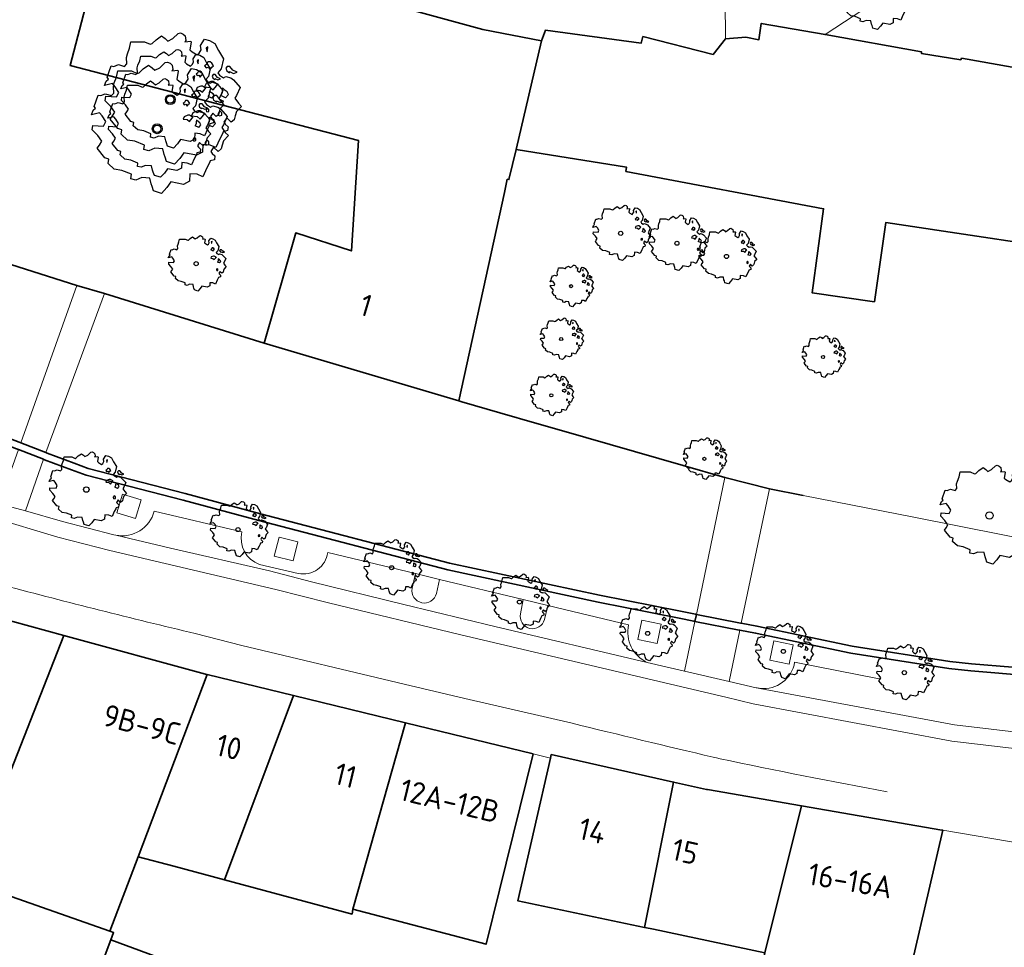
# Model space of a CAD drawing. Header units: metres. Extents: x 152391 to 157968, y 462336 to 467280.
# Tile 49 of 256: x 155089 to 155150, y 462835 to 462891. Entities that reach past the tile are written whole.
import ezdxf
from ezdxf.enums import TextEntityAlignment as Align

# ---------------------------------------------------------------- set-up
doc = ezdxf.new("R2010")
doc.units = ezdxf.units.M
doc.header["$LTSCALE"] = 0.75
doc.layers.get('0').update_dxf_attribs({"lineweight": 25})
for name, color, linetype, lineweight in [('B-GV-GR-BOOM-S', 252, 'Continuous', 25), ('B-WE-GK-KADEMUUR-G', 5, 'Continuous', 35), ('B-WE-GK-KADEMUUR-GV', 5, 'Continuous', 35), ('B-WE-GR-GROENVOORZIENING-GV', 251, 'Continuous', 18), ('B-WE-KW-KUNSTWERK_DEK-GV', 5, 'Continuous', 18), ('B-WE-OG-BEBOUWING-GV', 6, 'Continuous', 35), ('B-WE-OG-BEBOUWING-T18', 1, 'Continuous', 18), ('B-WE-OG-WATER_SLOOT-GV', 251, 'Continuous', 18), ('B-WE-VH-VERHARDING_ASFALT-GV', 251, 'Continuous', 18), ('B-WE-VH-VERHARDING_BETONSTRAATSTEEN-GV', 251, 'Continuous', 18), ('B-WE-VH-VERHARDING_SIERBESTRATING-GV', 251, 'Continuous', 18), ('B-WE-VH-VERHARDING_STRAATBAKSTEEN-GV', 251, 'Continuous', 18)]:
    doc.layers.add(name, color=color, linetype=linetype, lineweight=lineweight)
doc.styles.add('NLCS-ISO-M750-T18', font='NLCS-ISO.ttf', dxfattribs={"height": 1.35})

# ---------------------------------------------------------------- blocks, each defined once
blk = doc.blocks.new('SGR-BOOM_21_30')
at = {"linetype": 'Continuous'}
for p, q in [((-1.109, 1.187), (-1.051, 1.335)), ((-1.051, 1.335), (-1.016, 1.499)), ((-1.016, 1.499), (-0.668, 1.499)), ((-0.668, 1.499), (-0.516, 1.433)), ((-0.516, 1.433), (-0.47, 1.45)), ((-0.47, 1.45), (-0.365, 1.548)), ((-0.365, 1.548), (-0.226, 1.647)), ((-0.226, 1.647), (-0.133, 1.581)), ((-0.133, 1.581), (-0.063, 1.515)), ((-0.063, 1.515), (0.065, 1.581)), ((0.065, 1.581), (0.205, 1.712)), ((0.205, 1.712), (0.263, 1.729)), ((0.263, 1.729), (0.333, 1.696)), ((0.333, 1.696), (0.391, 1.647)), ((0.402, 1.532), (0.379, 1.499)), ((0.379, 1.499), (0.53, 1.515)), ((0.391, 1.647), (0.402, 1.532)), ((0.542, 1.483), (0.507, 1.285)), ((0.507, 1.285), (0.565, 1.236)), ((0.53, 1.515), (0.542, 1.483)), ((0.565, 1.236), (0.693, 1.154)), ((0.751, 1.203), (0.798, 1.285)), ((0.786, 1.4), (0.891, 1.565)), ((0.798, 1.285), (0.786, 1.4)), ((0.891, 1.565), (1.019, 1.532)), ((0.972, 1.368), (0.926, 1.335)), ((0.926, 1.335), (0.949, 1.253)), ((0.949, 1.253), (0.961, 1.236)), ((0.961, 1.269), (0.972, 1.368)), ((1.019, 1.532), (1.158, 1.45)), ((1.158, 1.45), (1.251, 1.269)), ((1.251, 1.269), (1.379, 1.055)), ((-1.633, 0.579), (-1.528, 0.875)), ((-1.528, 0.875), (-1.458, 0.858)), ((-1.458, 0.858), (-1.342, 0.908)), ((-1.342, 0.908), (-1.179, 0.858)), ((-1.179, 0.858), (-1.121, 0.924)), ((-1.133, 1.088), (-1.109, 1.187)), ((-1.121, 0.924), (-1.133, 1.088)), ((0.693, 1.154), (0.751, 1.203)), ((0.937, 0.908), (0.891, 0.875)), ((0.891, 0.875), (0.926, 0.825)), ((0.926, 0.825), (0.984, 0.842)), ((0.972, 0.973), (0.937, 0.908)), ((1.03, 0.973), (0.972, 0.973)), ((0.984, 0.842), (1.03, 0.776)), ((1.077, 0.94), (1.03, 0.973)), ((1.03, 0.776), (1.077, 0.842)), ((1.124, 0.875), (1.077, 0.94)), ((1.077, 0.842), (1.124, 0.875)), ((1.321, 0.793), (1.228, 0.694)), ((1.228, 0.694), (1.275, 0.628)), ((1.275, 0.628), (1.379, 0.563)), ((1.379, 1.055), (1.321, 0.793)), ((1.472, 0.858), (1.438, 0.809)), ((1.438, 0.809), (1.461, 0.743)), ((1.461, 0.743), (1.531, 0.694)), ((1.542, 0.858), (1.472, 0.858)), ((1.531, 0.727), (1.635, 0.678)), ((1.531, 0.694), (1.542, 0.727)), ((1.624, 0.76), (1.542, 0.858)), ((1.728, 0.71), (1.624, 0.76)), ((1.635, 0.678), (1.728, 0.71)), ((-1.703, 0.365), (-1.656, 0.48)), ((-1.493, 0.415), (-1.703, 0.365)), ((-1.679, -0.029), (-1.668, 0.086)), ((-1.668, 0.086), (-1.389, 0.07)), ((-1.656, 0.48), (-1.598, 0.53)), ((-1.598, 0.53), (-1.633, 0.579)), ((-1.423, 0.333), (-1.493, 0.415)), ((-1.33, 0.185), (-1.423, 0.333)), ((-1.389, 0.07), (-1.33, 0.185)), ((0.926, 0.415), (0.891, 0.333)), ((0.891, 0.333), (1.03, 0.316)), ((1.054, 0.464), (0.926, 0.415)), ((1.03, 0.316), (1.112, 0.251)), ((1.112, 0.464), (1.054, 0.464)), ((1.217, 0.398), (1.112, 0.464)), ((1.112, 0.251), (1.205, 0.365)), ((1.205, 0.365), (1.24, 0.415)), ((1.344, 0.185), (1.31, 0.103)), ((1.434, 0.049), (1.31, 0.103)), ((1.356, 0.3), (1.344, 0.234)), ((1.344, 0.234), (1.344, 0.185)), ((1.426, 0.234), (1.356, 0.3)), ((1.379, 0.563), (1.438, 0.595)), ((1.472, 0.201), (1.426, 0.234)), ((1.434, 0.049), (1.507, 0.136)), ((1.438, 0.595), (1.565, 0.563)), ((1.507, 0.136), (1.472, 0.201)), ((1.565, 0.563), (1.635, 0.513)), ((1.635, 0.513), (1.81, 0.316)), ((1.717, 0.103), (1.67, 0.037)), ((1.67, 0.037), (1.763, -0.094)), ((1.81, 0.316), (1.717, 0.103)), ((-1.54, -0.177), (-1.679, -0.029)), ((-1.551, -0.505), (-1.493, -0.423)), ((-1.354, -0.752), (-1.551, -0.505)), ((-1.435, -0.324), (-1.54, -0.177)), ((-1.493, -0.423), (-1.435, -0.324)), ((1.286, -0.292), (1.24, -0.357)), ((1.24, -0.357), (1.251, -0.423)), ((1.263, -0.423), (1.333, -0.407)), ((1.333, -0.341), (1.286, -0.292)), ((1.333, -0.407), (1.333, -0.341)), ((1.461, -0.472), (1.391, -0.587)), ((1.391, -0.587), (1.426, -0.637)), ((1.577, -0.587), (1.461, -0.472)), ((1.658, -0.522), (1.577, -0.587)), ((1.682, -0.423), (1.658, -0.522)), ((1.717, -0.308), (1.682, -0.423)), ((1.845, -0.177), (1.717, -0.308)), ((1.763, -0.094), (1.845, -0.177)), ((-1.249, -0.784), (-1.354, -0.752)), ((-1.272, -0.899), (-1.249, -0.784)), ((-1.109, -1.047), (-1.272, -0.899)), ((-0.912, -1.08), (-1.109, -1.047)), ((-0.668, -1.179), (-0.912, -1.08)), ((-0.679, -1.294), (-0.668, -1.179)), ((0.844, -1.162), (0.833, -1.359)), ((1.03, -1.179), (0.844, -1.162)), ((1.182, -1.244), (1.03, -1.179)), ((1.286, -1.014), (1.182, -1.244)), ((1.356, -0.883), (1.286, -1.014)), ((1.368, -0.834), (1.356, -0.883)), ((1.484, -0.801), (1.368, -0.834)), ((1.426, -0.637), (1.496, -0.702)), ((1.496, -0.702), (1.484, -0.801)), ((-0.551, -1.326), (-0.679, -1.294)), ((-0.4, -1.261), (-0.551, -1.326)), ((-0.191, -1.277), (-0.4, -1.261)), ((-0.156, -1.425), (-0.191, -1.277)), ((-0.133, -1.491), (-0.156, -1.425)), ((-0.098, -1.606), (-0.133, -1.491)), ((0.112, -1.671), (-0.098, -1.606)), ((0.251, -1.524), (0.112, -1.671)), ((0.356, -1.376), (0.251, -1.524)), ((0.682, -1.441), (0.356, -1.376)), ((0.833, -1.359), (0.682, -1.441))]:
    blk.add_line(p, q, dxfattribs=at)
blk.add_circle((0, 0), 0.126, dxfattribs=at)
blk = doc.blocks.new('SGR-BOOM_31_50')
at = {"linetype": 'Continuous'}
for p, q in [((-1.402, 1.78), (-1.355, 1.999)), ((-1.355, 1.999), (-0.89, 1.999)), ((-0.89, 1.999), (-0.688, 1.911)), ((-0.688, 1.911), (-0.626, 1.933)), ((-0.626, 1.933), (-0.487, 2.064)), ((-0.487, 2.064), (-0.301, 2.196)), ((-0.301, 2.196), (-0.177, 2.108)), ((-0.177, 2.108), (-0.084, 2.02)), ((-0.084, 2.02), (0.087, 2.108)), ((0.087, 2.108), (0.273, 2.283)), ((0.273, 2.283), (0.351, 2.305)), ((0.351, 2.305), (0.444, 2.261)), ((0.444, 2.261), (0.521, 2.196)), ((0.537, 2.042), (0.506, 1.999)), ((0.506, 1.999), (0.707, 2.02)), ((0.521, 2.196), (0.537, 2.042)), ((0.723, 1.977), (0.676, 1.714)), ((0.707, 2.02), (0.723, 1.977)), ((1.048, 1.867), (1.188, 2.086)), ((1.064, 1.714), (1.048, 1.867)), ((1.188, 2.086), (1.358, 2.042)), ((1.296, 1.823), (1.234, 1.78)), ((1.281, 1.692), (1.296, 1.823)), ((1.358, 2.042), (1.545, 1.933)), ((1.545, 1.933), (1.669, 1.692)), ((-1.944, 1.144), (-1.789, 1.21)), ((-1.789, 1.21), (-1.572, 1.144)), ((-1.572, 1.144), (-1.495, 1.232)), ((-1.51, 1.451), (-1.479, 1.582)), ((-1.495, 1.232), (-1.51, 1.451)), ((-1.479, 1.582), (-1.402, 1.78)), ((0.676, 1.714), (0.754, 1.648)), ((0.754, 1.648), (0.924, 1.539)), ((0.924, 1.539), (1.002, 1.604)), ((1.002, 1.604), (1.064, 1.714)), ((1.25, 1.21), (1.188, 1.166)), ((1.234, 1.78), (1.265, 1.67)), ((1.296, 1.298), (1.25, 1.21)), ((1.265, 1.67), (1.281, 1.648)), ((1.374, 1.298), (1.296, 1.298)), ((1.436, 1.254), (1.374, 1.298)), ((1.498, 1.166), (1.436, 1.254)), ((1.669, 1.692), (1.839, 1.407)), ((1.839, 1.407), (1.762, 1.057)), ((-2.27, 0.487), (-2.208, 0.641)), ((-2.208, 0.641), (-2.131, 0.706)), ((-2.177, 0.772), (-2.038, 1.166)), ((-2.131, 0.706), (-2.177, 0.772)), ((-2.038, 1.166), (-1.944, 1.144)), ((1.188, 1.166), (1.234, 1.101)), ((1.234, 1.101), (1.312, 1.122)), ((1.405, 0.619), (1.234, 0.553)), ((1.312, 1.122), (1.374, 1.035)), ((1.374, 1.035), (1.436, 1.122)), ((1.483, 0.619), (1.405, 0.619)), ((1.436, 1.122), (1.498, 1.166)), ((1.622, 0.531), (1.483, 0.619)), ((1.762, 1.057), (1.638, 0.925)), ((1.638, 0.925), (1.7, 0.838)), ((1.7, 0.838), (1.839, 0.75)), ((1.839, 0.75), (1.917, 0.794)), ((1.963, 1.144), (1.917, 1.079)), ((1.917, 1.079), (1.948, 0.991)), ((1.917, 0.794), (2.087, 0.75)), ((1.948, 0.991), (2.041, 0.925)), ((2.056, 1.144), (1.963, 1.144)), ((2.041, 0.969), (2.18, 0.903)), ((2.041, 0.925), (2.056, 0.969)), ((2.165, 1.013), (2.056, 1.144)), ((2.087, 0.75), (2.18, 0.684)), ((2.304, 0.947), (2.165, 1.013)), ((2.18, 0.903), (2.304, 0.947)), ((2.18, 0.684), (2.413, 0.422)), ((-1.991, 0.553), (-2.27, 0.487)), ((-2.239, -0.038), (-2.224, 0.115)), ((-2.224, 0.115), (-1.851, 0.093)), ((-1.898, 0.444), (-1.991, 0.553)), ((-1.774, 0.246), (-1.898, 0.444)), ((-1.851, 0.093), (-1.774, 0.246)), ((1.234, 0.553), (1.188, 0.444)), ((1.188, 0.444), (1.374, 0.422)), ((1.374, 0.422), (1.483, 0.334)), ((1.483, 0.334), (1.607, 0.487)), ((1.607, 0.487), (1.653, 0.553)), ((1.793, 0.246), (1.746, 0.137)), ((1.911, 0.065), (1.746, 0.137)), ((1.808, 0.4), (1.793, 0.312)), ((1.793, 0.312), (1.793, 0.246)), ((1.901, 0.312), (1.808, 0.4)), ((1.963, 0.268), (1.901, 0.312)), ((1.911, 0.065), (2.01, 0.181)), ((2.01, 0.181), (1.963, 0.268)), ((2.289, 0.137), (2.227, 0.049)), ((2.227, 0.049), (2.351, -0.126)), ((2.413, 0.422), (2.289, 0.137)), ((-2.053, -0.235), (-2.239, -0.038)), ((-2.069, -0.673), (-1.991, -0.564)), ((-1.913, -0.433), (-2.053, -0.235)), ((-1.991, -0.564), (-1.913, -0.433)), ((1.715, -0.389), (1.653, -0.476)), ((1.653, -0.476), (1.669, -0.564)), ((1.684, -0.564), (1.777, -0.542)), ((1.777, -0.454), (1.715, -0.389)), ((1.777, -0.542), (1.777, -0.454)), ((2.242, -0.564), (2.211, -0.695)), ((2.289, -0.411), (2.242, -0.564)), ((2.459, -0.235), (2.289, -0.411)), ((2.351, -0.126), (2.459, -0.235)), ((-1.805, -1.002), (-2.069, -0.673)), ((-1.665, -1.046), (-1.805, -1.002)), ((-1.696, -1.199), (-1.665, -1.046)), ((-1.479, -1.396), (-1.696, -1.199)), ((1.808, -1.177), (1.715, -1.352)), ((1.824, -1.112), (1.808, -1.177)), ((1.979, -1.068), (1.824, -1.112)), ((1.948, -0.63), (1.855, -0.783)), ((1.855, -0.783), (1.901, -0.849)), ((1.901, -0.849), (1.994, -0.936)), ((2.103, -0.783), (1.948, -0.63)), ((1.994, -0.936), (1.979, -1.068)), ((2.211, -0.695), (2.103, -0.783)), ((-1.216, -1.44), (-1.479, -1.396)), ((-0.89, -1.571), (-1.216, -1.44)), ((-0.906, -1.725), (-0.89, -1.571)), ((-0.735, -1.769), (-0.906, -1.725)), ((-0.533, -1.681), (-0.735, -1.769)), ((-0.254, -1.703), (-0.533, -1.681)), ((-0.208, -1.9), (-0.254, -1.703)), ((1.126, -1.55), (1.11, -1.812)), ((1.374, -1.571), (1.126, -1.55)), ((1.576, -1.659), (1.374, -1.571)), ((1.715, -1.352), (1.576, -1.659)), ((-0.177, -1.988), (-0.208, -1.9)), ((-0.13, -2.141), (-0.177, -1.988)), ((0.149, -2.229), (-0.13, -2.141)), ((0.335, -2.031), (0.149, -2.229)), ((0.475, -1.834), (0.335, -2.031)), ((0.909, -1.922), (0.475, -1.834)), ((1.11, -1.812), (0.909, -1.922))]:
    blk.add_line(p, q, dxfattribs=at)
blk.add_circle((0, 0), 0.169, dxfattribs=at)
blk = doc.blocks.new('SGR-BOOM_50_100')
at = {"linetype": 'Continuous'}
for p, q in [((0.116, 2.811), (0.364, 3.044)), ((0.364, 3.044), (0.467, 3.074)), ((0.467, 3.074), (0.591, 3.015)), ((0.591, 3.015), (0.695, 2.928)), ((-1.869, 2.373), (-1.807, 2.665)), ((-1.807, 2.665), (-1.187, 2.665)), ((-1.187, 2.665), (-0.918, 2.548)), ((-0.918, 2.548), (-0.835, 2.577)), ((-0.835, 2.577), (-0.649, 2.752)), ((-0.649, 2.752), (-0.401, 2.928)), ((-0.401, 2.928), (-0.236, 2.811)), ((-0.236, 2.811), (-0.112, 2.694)), ((-0.112, 2.694), (0.116, 2.811)), ((0.715, 2.723), (0.674, 2.665)), ((0.674, 2.665), (0.943, 2.694)), ((0.695, 2.928), (0.715, 2.723)), ((0.964, 2.636), (0.902, 2.285)), ((0.943, 2.694), (0.964, 2.636)), ((1.398, 2.49), (1.584, 2.782)), ((1.418, 2.285), (1.398, 2.49)), ((1.584, 2.782), (1.811, 2.723)), ((1.729, 2.431), (1.646, 2.373)), ((1.708, 2.256), (1.729, 2.431)), ((1.811, 2.723), (2.059, 2.577)), ((2.059, 2.577), (2.225, 2.256)), ((-2.014, 1.935), (-1.972, 2.11)), ((-1.993, 1.643), (-2.014, 1.935)), ((-1.972, 2.11), (-1.869, 2.373)), ((0.902, 2.285), (1.005, 2.198)), ((1.005, 2.198), (1.232, 2.052)), ((1.232, 2.052), (1.336, 2.139)), ((1.336, 2.139), (1.418, 2.285)), ((1.646, 2.373), (1.687, 2.227)), ((1.687, 2.227), (1.708, 2.198)), ((2.225, 2.256), (2.452, 1.876)), ((2.452, 1.876), (2.349, 1.409)), ((-2.903, 1.029), (-2.717, 1.555)), ((-2.717, 1.555), (-2.593, 1.526)), ((-2.593, 1.526), (-2.386, 1.613)), ((-2.386, 1.613), (-2.096, 1.526)), ((-2.096, 1.526), (-1.993, 1.643)), ((1.667, 1.613), (1.584, 1.555)), ((1.584, 1.555), (1.646, 1.467)), ((1.646, 1.467), (1.749, 1.497)), ((1.729, 1.73), (1.667, 1.613)), ((1.832, 1.73), (1.729, 1.73)), ((1.749, 1.497), (1.832, 1.38)), ((1.915, 1.672), (1.832, 1.73)), ((1.832, 1.38), (1.915, 1.497)), ((1.997, 1.555), (1.915, 1.672)), ((1.915, 1.497), (1.997, 1.555)), ((2.349, 1.409), (2.183, 1.234)), ((2.183, 1.234), (2.266, 1.117)), ((2.618, 1.526), (2.556, 1.438)), ((2.556, 1.438), (2.597, 1.321)), ((2.597, 1.321), (2.721, 1.234)), ((2.742, 1.526), (2.618, 1.526)), ((2.721, 1.292), (2.907, 1.205)), ((2.721, 1.234), (2.742, 1.292)), ((2.886, 1.351), (2.742, 1.526)), ((3.072, 1.263), (2.886, 1.351)), ((2.907, 1.205), (3.072, 1.263)), ((-3.027, 0.65), (-2.944, 0.854)), ((-2.655, 0.737), (-3.027, 0.65)), ((-2.944, 0.854), (-2.841, 0.942)), ((-2.841, 0.942), (-2.903, 1.029)), ((-2.531, 0.591), (-2.655, 0.737)), ((1.646, 0.737), (1.584, 0.591)), ((1.873, 0.825), (1.646, 0.737)), ((1.977, 0.825), (1.873, 0.825)), ((2.163, 0.708), (1.977, 0.825)), ((1.977, 0.445), (2.142, 0.65)), ((2.142, 0.65), (2.204, 0.737)), ((2.266, 1.117), (2.452, 1)), ((2.452, 1), (2.556, 1.059)), ((2.556, 1.059), (2.783, 1)), ((2.783, 1), (2.907, 0.913)), ((2.907, 0.913), (3.217, 0.562)), ((-2.985, -0.051), (-2.965, 0.153)), ((-2.965, 0.153), (-2.469, 0.124)), ((-2.365, 0.329), (-2.531, 0.591)), ((-2.469, 0.124), (-2.365, 0.329)), ((1.584, 0.591), (1.832, 0.562)), ((1.832, 0.562), (1.977, 0.445)), ((2.39, 0.329), (2.328, 0.183)), ((2.549, 0.087), (2.328, 0.183)), ((2.411, 0.533), (2.39, 0.416)), ((2.39, 0.416), (2.39, 0.329)), ((2.535, 0.416), (2.411, 0.533)), ((2.618, 0.358), (2.535, 0.416)), ((2.549, 0.087), (2.68, 0.241)), ((2.68, 0.241), (2.618, 0.358)), ((3.052, 0.183), (2.969, 0.066)), ((2.969, 0.066), (3.135, -0.168)), ((3.217, 0.562), (3.052, 0.183)), ((-2.737, -0.314), (-2.985, -0.051)), ((-2.551, -0.577), (-2.737, -0.314)), ((-2.655, -0.752), (-2.551, -0.577)), ((2.287, -0.518), (2.204, -0.635)), ((2.37, -0.606), (2.287, -0.518)), ((3.052, -0.548), (2.99, -0.752)), ((3.279, -0.314), (3.052, -0.548)), ((3.135, -0.168), (3.279, -0.314)), ((-2.758, -0.898), (-2.655, -0.752)), ((-2.407, -1.336), (-2.758, -0.898)), ((2.204, -0.635), (2.225, -0.752)), ((2.245, -0.752), (2.37, -0.723)), ((2.37, -0.723), (2.37, -0.606)), ((2.597, -0.84), (2.473, -1.044)), ((2.473, -1.044), (2.535, -1.132)), ((2.535, -1.132), (2.659, -1.248)), ((2.804, -1.044), (2.597, -0.84)), ((2.948, -0.927), (2.804, -1.044)), ((2.99, -0.752), (2.948, -0.927)), ((-2.22, -1.394), (-2.407, -1.336)), ((-2.262, -1.599), (-2.22, -1.394)), ((-1.972, -1.862), (-2.262, -1.599)), ((2.287, -1.803), (2.101, -2.212)), ((2.411, -1.57), (2.287, -1.803)), ((2.432, -1.482), (2.411, -1.57)), ((2.638, -1.424), (2.432, -1.482)), ((2.659, -1.248), (2.638, -1.424)), ((-1.621, -1.92), (-1.972, -1.862)), ((-1.187, -2.095), (-1.621, -1.92)), ((-1.207, -2.3), (-1.187, -2.095)), ((-0.98, -2.358), (-1.207, -2.3)), ((-0.711, -2.241), (-0.98, -2.358)), ((-0.339, -2.271), (-0.711, -2.241)), ((-0.277, -2.533), (-0.339, -2.271)), ((1.501, -2.066), (1.48, -2.417)), ((1.832, -2.095), (1.501, -2.066)), ((2.101, -2.212), (1.832, -2.095)), ((-0.236, -2.65), (-0.277, -2.533)), ((-0.174, -2.855), (-0.236, -2.65)), ((0.199, -2.971), (-0.174, -2.855)), ((0.447, -2.709), (0.199, -2.971)), ((0.633, -2.446), (0.447, -2.709)), ((1.212, -2.563), (0.633, -2.446)), ((1.48, -2.417), (1.212, -2.563))]:
    blk.add_line(p, q, dxfattribs=at)
blk.add_circle((0, 0), 0.225, dxfattribs=at)
blk = doc.blocks.new('SGR-BOOM_100')
at = {"linetype": 'Continuous'}
for p, q in [((-1.111, 3.428), (-0.863, 3.661)), ((-0.863, 3.661), (-0.533, 3.894)), ((-0.533, 3.894), (-0.313, 3.738)), ((-0.313, 3.738), (-0.148, 3.583)), ((-0.148, 3.583), (0.154, 3.738)), ((0.154, 3.738), (0.484, 4.049)), ((0.484, 4.049), (0.622, 4.088)), ((0.622, 4.088), (0.787, 4.01)), ((0.787, 4.01), (0.924, 3.894)), ((0.952, 3.622), (0.897, 3.544)), ((0.924, 3.894), (0.952, 3.622)), ((1.859, 3.311), (2.107, 3.7)), ((2.107, 3.7), (2.409, 3.622)), ((2.409, 3.622), (2.739, 3.428)), ((-2.623, 2.806), (-2.486, 3.156)), ((-2.486, 3.156), (-2.403, 3.544)), ((-2.403, 3.544), (-1.578, 3.544)), ((-1.578, 3.544), (-1.221, 3.389)), ((-1.221, 3.389), (-1.111, 3.428)), ((0.897, 3.544), (1.254, 3.583)), ((1.282, 3.505), (1.199, 3.039)), ((1.199, 3.039), (1.337, 2.923)), ((1.254, 3.583), (1.282, 3.505)), ((1.777, 2.845), (1.887, 3.039)), ((1.887, 3.039), (1.859, 3.311)), ((2.299, 3.233), (2.189, 3.156)), ((2.189, 3.156), (2.244, 2.962)), ((2.272, 3), (2.299, 3.233)), ((2.739, 3.428), (2.959, 3)), ((-2.678, 2.573), (-2.623, 2.806)), ((-2.651, 2.185), (-2.678, 2.573)), ((1.337, 2.923), (1.639, 2.729)), ((1.639, 2.729), (1.777, 2.845)), ((2.244, 2.962), (2.272, 2.923)), ((2.959, 3), (3.261, 2.495)), ((3.261, 2.495), (3.124, 1.874)), ((-3.861, 1.369), (-3.613, 2.068)), ((-3.613, 2.068), (-3.448, 2.029)), ((-3.448, 2.029), (-3.173, 2.146)), ((-3.173, 2.146), (-2.788, 2.029)), ((-2.788, 2.029), (-2.651, 2.185)), ((2.217, 2.146), (2.107, 2.068)), ((2.107, 2.068), (2.189, 1.952)), ((2.189, 1.952), (2.327, 1.991)), ((2.299, 2.301), (2.217, 2.146)), ((2.437, 2.301), (2.299, 2.301)), ((2.327, 1.991), (2.437, 1.835)), ((2.546, 2.224), (2.437, 2.301)), ((2.437, 1.835), (2.546, 1.991)), ((2.656, 2.068), (2.546, 2.224)), ((2.546, 1.991), (2.656, 2.068)), ((3.124, 1.874), (2.904, 1.641)), ((3.481, 2.029), (3.399, 1.913)), ((3.399, 1.913), (3.454, 1.758)), ((3.646, 2.029), (3.481, 2.029)), ((3.839, 1.796), (3.646, 2.029)), ((-3.916, 1.136), (-3.778, 1.253)), ((-3.778, 1.253), (-3.861, 1.369)), ((2.904, 1.641), (3.014, 1.486)), ((3.014, 1.486), (3.261, 1.33)), ((3.261, 1.33), (3.399, 1.408)), ((3.399, 1.408), (3.701, 1.33)), ((3.454, 1.758), (3.619, 1.641)), ((3.619, 1.719), (3.866, 1.602)), ((3.619, 1.641), (3.646, 1.719)), ((3.701, 1.33), (3.866, 1.214)), ((4.086, 1.68), (3.839, 1.796)), ((3.866, 1.602), (4.086, 1.68)), ((3.866, 1.214), (4.279, 0.748)), ((-4.026, 0.864), (-3.916, 1.136)), ((-3.531, 0.981), (-4.026, 0.864)), ((-3.366, 0.787), (-3.531, 0.981)), ((-3.146, 0.437), (-3.366, 0.787)), ((2.189, 0.981), (2.107, 0.787)), ((2.107, 0.787), (2.437, 0.748)), ((2.492, 1.097), (2.189, 0.981)), ((2.437, 0.748), (2.629, 0.592)), ((2.629, 1.097), (2.492, 1.097)), ((2.877, 0.942), (2.629, 1.097)), ((2.629, 0.592), (2.849, 0.864)), ((2.849, 0.864), (2.931, 0.981)), ((3.206, 0.709), (3.179, 0.553)), ((3.371, 0.553), (3.206, 0.709)), ((4.279, 0.748), (4.059, 0.243)), ((-3.971, -0.068), (-3.943, 0.204)), ((-3.943, 0.204), (-3.283, 0.165)), ((-3.283, 0.165), (-3.146, 0.437)), ((3.179, 0.437), (3.096, 0.243)), ((3.39, 0.115), (3.096, 0.243)), ((3.179, 0.553), (3.179, 0.437)), ((3.481, 0.476), (3.371, 0.553)), ((3.39, 0.115), (3.564, 0.32)), ((3.564, 0.32), (3.481, 0.476)), ((4.059, 0.243), (3.949, 0.087)), ((3.949, 0.087), (4.169, -0.223)), ((-3.641, -0.418), (-3.971, -0.068)), ((-3.393, -0.767), (-3.641, -0.418)), ((4.361, -0.418), (4.059, -0.728)), ((4.169, -0.223), (4.361, -0.418)), ((-3.668, -1.194), (-3.531, -1)), ((-3.201, -1.777), (-3.668, -1.194)), ((-3.531, -1), (-3.393, -0.767)), ((3.041, -0.689), (2.931, -0.845)), ((2.931, -0.845), (2.959, -1)), ((2.986, -1), (3.151, -0.961)), ((3.151, -0.806), (3.041, -0.689)), ((3.151, -0.961), (3.151, -0.806)), ((3.454, -1.117), (3.289, -1.389)), ((3.729, -1.389), (3.454, -1.117)), ((3.976, -1), (3.921, -1.233)), ((4.059, -0.728), (3.976, -1)), ((-2.953, -1.855), (-3.201, -1.777)), ((3.289, -1.389), (3.371, -1.505)), ((3.371, -1.505), (3.536, -1.66)), ((3.536, -1.66), (3.509, -1.893)), ((3.921, -1.233), (3.729, -1.389)), ((-3.008, -2.126), (-2.953, -1.855)), ((-2.623, -2.476), (-3.008, -2.126)), ((3.041, -2.398), (2.794, -2.942)), ((3.206, -2.088), (3.041, -2.398)), ((3.234, -1.971), (3.206, -2.088)), ((3.509, -1.893), (3.234, -1.971)), ((-2.156, -2.554), (-2.623, -2.476)), ((-1.578, -2.787), (-2.156, -2.554)), ((-1.606, -3.059), (-1.578, -2.787)), ((-0.946, -2.981), (-1.303, -3.136)), ((-0.451, -3.02), (-0.946, -2.981)), ((1.997, -2.748), (1.969, -3.214)), ((2.437, -2.787), (1.997, -2.748)), ((2.794, -2.942), (2.437, -2.787)), ((-1.303, -3.136), (-1.606, -3.059)), ((-0.368, -3.369), (-0.451, -3.02)), ((-0.313, -3.525), (-0.368, -3.369)), ((-0.231, -3.797), (-0.313, -3.525)), ((0.594, -3.602), (0.264, -3.952)), ((0.842, -3.253), (0.594, -3.602)), ((1.612, -3.408), (0.842, -3.253)), ((1.969, -3.214), (1.612, -3.408)), ((0.264, -3.952), (-0.231, -3.797))]:
    blk.add_line(p, q, dxfattribs=at)
blk.add_circle((0, 0), 0.299, dxfattribs=at)
blk = doc.blocks.new('SGR-BOOM_0_20')
at = {"linetype": 'Continuous'}
for p, q in [((-0.274, 1.161), (-0.169, 1.235)), ((-0.169, 1.235), (-0.099, 1.186)), ((0.049, 1.186), (0.154, 1.284)), ((0.154, 1.284), (0.197, 1.297)), ((0.197, 1.297), (0.25, 1.272)), ((0.25, 1.272), (0.293, 1.235)), ((0.293, 1.235), (0.302, 1.149)), ((-1.225, 0.434), (-1.146, 0.656)), ((-1.146, 0.656), (-1.094, 0.644)), ((-1.094, 0.644), (-1.007, 0.681)), ((-1.007, 0.681), (-0.884, 0.644)), ((-0.884, 0.644), (-0.841, 0.693)), ((-0.85, 0.816), (-0.832, 0.89)), ((-0.841, 0.693), (-0.85, 0.816)), ((-0.832, 0.89), (-0.788, 1.001)), ((-0.788, 1.001), (-0.762, 1.124)), ((-0.762, 1.124), (-0.501, 1.124)), ((-0.501, 1.124), (-0.387, 1.075)), ((-0.387, 1.075), (-0.352, 1.087)), ((-0.352, 1.087), (-0.274, 1.161)), ((-0.099, 1.186), (-0.047, 1.137)), ((-0.047, 1.137), (0.049, 1.186)), ((0.302, 1.149), (0.284, 1.124)), ((0.284, 1.124), (0.398, 1.137)), ((0.407, 1.112), (0.38, 0.964)), ((0.38, 0.964), (0.424, 0.927)), ((0.398, 1.137), (0.407, 1.112)), ((0.424, 0.927), (0.52, 0.865)), ((0.52, 0.865), (0.564, 0.902)), ((0.564, 0.902), (0.598, 0.964)), ((0.59, 1.05), (0.668, 1.173)), ((0.598, 0.964), (0.59, 1.05)), ((0.668, 1.173), (0.764, 1.149)), ((0.703, 0.681), (0.668, 0.656)), ((0.668, 0.656), (0.694, 0.619)), ((0.729, 1.026), (0.694, 1.001)), ((0.694, 1.001), (0.712, 0.939)), ((0.694, 0.619), (0.738, 0.631)), ((0.729, 0.73), (0.703, 0.681)), ((0.712, 0.939), (0.721, 0.927)), ((0.721, 0.952), (0.729, 1.026)), ((0.773, 0.73), (0.729, 0.73)), ((0.738, 0.631), (0.773, 0.582)), ((0.764, 1.149), (0.869, 1.087)), ((0.808, 0.705), (0.773, 0.73)), ((0.773, 0.582), (0.808, 0.631)), ((0.843, 0.656), (0.808, 0.705)), ((0.808, 0.631), (0.843, 0.656)), ((0.869, 1.087), (0.939, 0.952)), ((0.939, 0.952), (1.035, 0.792)), ((1.035, 0.792), (0.991, 0.594)), ((1.104, 0.644), (1.078, 0.607)), ((1.078, 0.607), (1.096, 0.557)), ((1.157, 0.644), (1.104, 0.644)), ((1.218, 0.57), (1.157, 0.644)), ((-1.277, 0.274), (-1.242, 0.36)), ((-1.12, 0.311), (-1.277, 0.274)), ((-1.259, -0.022), (-1.251, 0.065)), ((-1.251, 0.065), (-1.041, 0.052)), ((-1.242, 0.36), (-1.198, 0.397)), ((-1.198, 0.397), (-1.225, 0.434)), ((-1.068, 0.249), (-1.12, 0.311)), ((-0.998, 0.139), (-1.068, 0.249)), ((-1.041, 0.052), (-0.998, 0.139)), ((0.694, 0.311), (0.668, 0.249)), ((0.668, 0.249), (0.773, 0.237)), ((0.79, 0.348), (0.694, 0.311)), ((0.773, 0.237), (0.834, 0.188)), ((0.834, 0.348), (0.79, 0.348)), ((0.912, 0.299), (0.834, 0.348)), ((0.834, 0.188), (0.904, 0.274)), ((0.904, 0.274), (0.93, 0.311)), ((0.991, 0.594), (0.921, 0.521)), ((0.921, 0.521), (0.956, 0.471)), ((0.956, 0.471), (1.035, 0.422)), ((1.008, 0.139), (0.982, 0.077)), ((1.075, 0.037), (0.982, 0.077)), ((1.017, 0.225), (1.008, 0.176)), ((1.008, 0.176), (1.008, 0.139)), ((1.069, 0.176), (1.017, 0.225)), ((1.035, 0.422), (1.078, 0.447)), ((1.104, 0.151), (1.069, 0.176)), ((1.075, 0.037), (1.13, 0.102)), ((1.078, 0.447), (1.174, 0.422)), ((1.096, 0.557), (1.148, 0.521)), ((1.13, 0.102), (1.104, 0.151)), ((1.148, 0.545), (1.226, 0.508)), ((1.148, 0.521), (1.157, 0.545)), ((1.174, 0.422), (1.226, 0.385)), ((1.296, 0.533), (1.218, 0.57)), ((1.226, 0.508), (1.296, 0.533)), ((1.226, 0.385), (1.357, 0.237)), ((1.287, 0.077), (1.253, 0.028)), ((1.253, 0.028), (1.322, -0.071)), ((1.357, 0.237), (1.287, 0.077)), ((-1.155, -0.132), (-1.259, -0.022)), ((-1.164, -0.379), (-1.12, -0.317)), ((-1.015, -0.564), (-1.164, -0.379)), ((-1.076, -0.243), (-1.155, -0.132)), ((-1.12, -0.317), (-1.076, -0.243)), ((-0.937, -0.588), (-1.015, -0.564)), ((-0.954, -0.675), (-0.937, -0.588)), ((0.965, -0.219), (0.93, -0.268)), ((0.93, -0.268), (0.939, -0.317)), ((0.947, -0.317), (1, -0.305)), ((1, -0.256), (0.965, -0.219)), ((1, -0.305), (1, -0.256)), ((1.113, -0.601), (1.026, -0.625)), ((1.096, -0.354), (1.043, -0.44)), ((1.043, -0.44), (1.069, -0.477)), ((1.069, -0.477), (1.122, -0.527)), ((1.183, -0.44), (1.096, -0.354)), ((1.122, -0.527), (1.113, -0.601)), ((1.244, -0.391), (1.183, -0.44)), ((1.261, -0.317), (1.244, -0.391)), ((1.287, -0.231), (1.261, -0.317)), ((1.383, -0.132), (1.287, -0.231)), ((1.322, -0.071), (1.383, -0.132)), ((-0.832, -0.785), (-0.954, -0.675)), ((-0.684, -0.81), (-0.832, -0.785)), ((-0.501, -0.884), (-0.684, -0.81)), ((-0.509, -0.97), (-0.501, -0.884)), ((-0.413, -0.995), (-0.509, -0.97)), ((-0.3, -0.946), (-0.413, -0.995)), ((-0.143, -0.958), (-0.3, -0.946)), ((-0.117, -1.069), (-0.143, -0.958)), ((-0.099, -1.118), (-0.117, -1.069)), ((-0.073, -1.204), (-0.099, -1.118)), ((0.084, -1.254), (-0.073, -1.204)), ((0.188, -1.143), (0.084, -1.254)), ((0.267, -1.032), (0.188, -1.143)), ((0.511, -1.081), (0.267, -1.032)), ((0.625, -1.019), (0.511, -1.081)), ((0.633, -0.872), (0.625, -1.019)), ((0.773, -0.884), (0.633, -0.872)), ((0.886, -0.933), (0.773, -0.884)), ((0.965, -0.761), (0.886, -0.933)), ((1.017, -0.662), (0.965, -0.761)), ((1.026, -0.625), (1.017, -0.662))]:
    blk.add_line(p, q, dxfattribs=at)
blk.add_circle((0, 0), 0.0948, dxfattribs=at)

msp = doc.modelspace()

# ---------------------------------------------------------------- linework, layer by layer
at = {"layer": 'B-WE-GK-KADEMUUR-G'}
for points in [[(155050.781, 462890.693), (155051.524, 462889.803), (155075.471, 462880.632), (155092.868, 462875.103)], [(155092.868, 462875.103), (155094.568, 462874.604)], [(155104.327, 462871.562), (155094.568, 462874.604)], [(155116.245, 462868.029), (155116.429, 462867.975), (155118.748, 462867.308)], [(155118.748, 462867.308), (155121.026, 462866.653)], [(155122.52, 462866.223), (155121.026, 462866.653)], [(155129.976, 462864.078), (155122.52, 462866.223)], [(155129.976, 462864.078), (155132.511, 462863.349)], [(155132.511, 462863.349), (155135.259, 462862.652)], [(155137.321, 462862.246), (155135.259, 462862.652)]]:
    msp.add_lwpolyline(points, dxfattribs=at)
at = {"layer": 'B-WE-GK-KADEMUUR-GV'}
for points in [[(155075.625, 462870.199), (155084.957, 462866.739), (155087.419, 462865.778), (155089.19, 462865.106), (155089.306, 462865.061), (155090.842, 462864.458), (155090.904, 462864.434), (155092.556, 462863.808), (155093.442, 462863.481), (155099.387, 462861.948), (155104.001, 462860.704), (155115.581, 462857.686), (155124.774, 462855.705), (155129.724, 462854.731), (155130.629, 462854.542), (155130.686, 462854.531), (155130.775, 462854.957)], [(155130.775, 462854.957), (155130.716, 462854.969), (155129.81, 462855.157), (155124.858, 462856.132), (155115.681, 462858.109), (155104.112, 462861.125), (155099.498, 462862.369), (155093.571, 462863.897), (155092.708, 462864.215), (155091.061, 462864.84), (155090.985, 462864.87), (155089.451, 462865.471), (155089.346, 462865.512), (155087.576, 462866.184), (155085.112, 462867.145), (155075.779, 462870.605)], [(155155.135, 462851.318), (155147.611, 462851.935), (155146.275, 462852.086), (155140.309, 462853.029), (155134.482, 462854.249), (155133.528, 462854.419), (155133.469, 462854.429), (155130.775, 462854.957), (155130.686, 462854.531), (155133.389, 462854.001), (155133.436, 462853.993), (155134.4, 462853.822), (155140.23, 462852.601), (155146.217, 462851.655), (155147.569, 462851.502), (155155.105, 462850.884)]]:
    msp.add_lwpolyline(points, dxfattribs=at)
at = {"layer": 'B-WE-GR-GROENVOORZIENING-GV'}
for points in [[(155095.669, 462862.322), (155095.323, 462861.174), (155096.472, 462860.827), (155096.818, 462861.976)], [(155106.404, 462859.398), (155105.243, 462859.698), (155104.942, 462858.536), (155106.104, 462858.236)], [(155128.369, 462853.192), (155128.616, 462854.366), (155127.441, 462854.613), (155127.195, 462853.438)], [(155136.449, 462851.924), (155136.696, 462853.098), (155135.521, 462853.345), (155135.275, 462852.17)]]:
    msp.add_lwpolyline(points, close=True, dxfattribs=at)
for points in [[(155114.871, 462856.252), (155115.055, 462857.105), (155113.598, 462857.472), (155113.388, 462856.563)], [(155121.483, 462854.652), (155121.687, 462855.5), (155120.189, 462855.868), (155120.023, 462855.009)]]:
    msp.add_lwpolyline(points, dxfattribs=at)
for points in [[(155113.388, 462856.563, 0.983957), (155114.871, 462856.252)], [(155120.023, 462855.009, 0.988223), (155121.483, 462854.652)]]:
    msp.add_lwpolyline(points, format="xyb", dxfattribs=at)
at = {"layer": 'B-WE-KW-KUNSTWERK_DEK-GV'}
for points in [[(155094.568, 462874.604), (155092.868, 462875.103), (155089.451, 462865.471), (155090.985, 462864.87)], [(155135.259, 462862.652), (155132.511, 462863.349), (155130.775, 462854.957), (155133.469, 462854.429), (155133.528, 462854.419)]]:
    msp.add_lwpolyline(points, close=True, dxfattribs=at)
at = {"layer": 'B-WE-OG-BEBOUWING-GV'}
for points in [[(155121.304, 462890.081), (155117.704, 462890.778), (155113.895, 462891.815), (155100.502, 462895.459), (155094.671, 462897.033), (155094.71, 462897.183), (155092.711, 462898.04), (155092.117, 462895.756), (155094.197, 462895.214), (155092.465, 462888.566), (155098.262, 462887.056), (155110.113, 462883.969), (155109.67, 462877.218), (155106.27, 462878.315), (155104.327, 462871.562), (155116.245, 462868.029), (155119.03, 462880.797), (155119.207, 462881.607), (155119.313, 462881.58), (155119.761, 462883.43)], [(155080.249, 462840.71), (155081.827, 462844.828), (155087.789, 462842.803), (155092.088, 462853.672), (155083.74, 462855.95), (155080.259, 462846.985), (155078.265, 462841.783), (155077.887, 462841.927), (155077.755, 462841.585)], [(155092.088, 462853.672), (155087.789, 462842.803), (155087.8, 462842.8), (155086.217, 462838.614), (155094.901, 462835.564), (155096.628, 462840.124), (155100.853, 462851.282), (155100.75, 462851.307)], [(155096.628, 462840.124), (155098.813, 462839.555), (155101.901, 462838.722), (155106.138, 462849.996), (155100.853, 462851.282)], [(155106.138, 462849.996), (155101.901, 462838.722), (155109.714, 462836.616), (155109.764, 462836.916), (155112.981, 462848.331)], [(155120.801, 462846.429), (155112.981, 462848.331), (155109.764, 462836.916), (155117.914, 462834.775)], [(155127.613, 462835.801), (155129.38, 462844.704), (155121.902, 462846.38), (155121.855, 462846.173), (155119.861, 462837.427)], [(155134.975, 462834.257), (155137.21, 462843.243), (155131.452, 462844.24), (155131.39, 462844.254), (155129.38, 462844.704), (155127.613, 462835.801), (155127.957, 462835.729), (155128.161, 462835.686)], [(155137.21, 462843.243), (155134.975, 462834.257), (155133.983, 462829.953), (155133.82, 462829.26), (155137.176, 462828.529), (155136.865, 462827.074), (155139.466, 462826.506), (155138.827, 462823.585), (155139.355, 462823.469), (155139.363, 462823.509), (155141.9, 462822.941), (155142.618, 462826.451), (155143.372, 462829.745), (155143.074, 462829.806), (155145.856, 462841.747), (155145.802, 462841.756)], [(155077.755, 462841.585), (155074.619, 462833.445), (155080.675, 462831.188), (155080.642, 462831.093), (155085.997, 462829.221), (155086.03, 462829.316), (155091.804, 462827.279), (155091.791, 462827.247), (155091.991, 462827.165), (155094.958, 462835.039), (155095.126, 462835.485), (155094.901, 462835.564), (155086.217, 462838.614), (155086.123, 462838.367), (155080.207, 462840.601), (155080.249, 462840.71)], [(155099.704, 462832.76), (155099.879, 462833.234), (155094.958, 462835.039), (155091.991, 462827.165), (155096.811, 462825.183), (155099.666, 462832.777)]]:
    msp.add_lwpolyline(points, close=True, dxfattribs=at)
msp.add_lwpolyline([(155155.95, 462887.419), (155146.999, 462889.009), (155146.949, 462888.909), (155144.55, 462889.307), (155144.55, 462889.407), (155138.648, 462890.454), (155134.75, 462891.146), (155134.601, 462890.146), (155133.801, 462890.295), (155132.551, 462890.195), (155131.803, 462889.243), (155127.502, 462890.338), (155127.402, 462889.938), (155121.553, 462890.732), (155121.304, 462890.081), (155119.761, 462883.43), (155126.511, 462882.337), (155126.462, 462882.087), (155138.561, 462879.8), (155137.867, 462874.648), (155141.666, 462874.103), (155142.032, 462876.66), (155142.361, 462878.954), (155147.928, 462878.115), (155150.654, 462877.705)], dxfattribs=at)
at = {"layer": 'B-WE-OG-WATER_SLOOT-GV'}
for points in [[(155152.406, 462859.273), (155144.085, 462860.913), (155137.321, 462862.246), (155135.259, 462862.652), (155132.511, 462863.349), (155129.976, 462864.078), (155122.52, 462866.223), (155121.026, 462866.653), (155118.748, 462867.308), (155116.429, 462867.975), (155116.245, 462868.029), (155104.327, 462871.562), (155094.568, 462874.604), (155092.868, 462875.103), (155075.471, 462880.632), (155051.524, 462889.803), (155050.781, 462890.693), (155049.27, 462888.903), (155043.716, 462893.997)], [(155075.779, 462870.605), (155085.112, 462867.145), (155087.576, 462866.184), (155089.346, 462865.512), (155089.451, 462865.471), (155090.985, 462864.87), (155091.061, 462864.84), (155092.708, 462864.215), (155093.571, 462863.897), (155099.498, 462862.369), (155104.112, 462861.125), (155115.681, 462858.109), (155124.858, 462856.132), (155129.81, 462855.157), (155130.716, 462854.969), (155130.775, 462854.957), (155133.469, 462854.429), (155133.528, 462854.419), (155134.482, 462854.249), (155140.309, 462853.029), (155146.275, 462852.086), (155147.611, 462851.935), (155155.135, 462851.318)]]:
    msp.add_lwpolyline(points, dxfattribs=at)
at = {"layer": 'B-WE-VH-VERHARDING_ASFALT-GV'}
for points in [[(155094.568, 462874.604), (155092.868, 462875.103), (155089.451, 462865.471), (155090.985, 462864.87)], [(155094.568, 462874.604), (155092.868, 462875.103), (155089.451, 462865.471), (155090.985, 462864.87)], [(155135.259, 462862.652), (155132.511, 462863.349), (155130.775, 462854.957), (155133.469, 462854.429), (155133.528, 462854.419)], [(155135.259, 462862.652), (155132.511, 462863.349), (155130.775, 462854.957), (155133.469, 462854.429), (155133.528, 462854.419)]]:
    msp.add_lwpolyline(points, close=True, dxfattribs=at)
at = {"layer": 'B-WE-VH-VERHARDING_BETONSTRAATSTEEN-GV'}
for points in [[(155034.797, 462886.815), (155028.606, 462891.403), (155028.275, 462890.388), (155036.506, 462884.488), (155039.043, 462882.91), (155042.119, 462881.061), (155044.181, 462879.861), (155054.746, 462874.19), (155058.577, 462872.239), (155070.826, 462866.861), (155079.186, 462863.626), (155080.701, 462863.092), (155083.581, 462862.132), (155091.715, 462859.692), (155094.888, 462858.87), (155105.048, 462856.492), (155108.27, 462855.67), (155116.363, 462853.706), (155132.577, 462849.888), (155134.257, 462849.492), (155146.408, 462847.208), (155162.395, 462845.323)], [(155162.395, 462845.323), (155146.408, 462847.208), (155134.257, 462849.492), (155132.577, 462849.888), (155116.363, 462853.706), (155108.27, 462855.67), (155105.048, 462856.492), (155094.888, 462858.87), (155091.715, 462859.692), (155083.581, 462862.132), (155080.701, 462863.092), (155079.186, 462863.626), (155070.826, 462866.861), (155058.577, 462872.239), (155054.746, 462874.19), (155044.181, 462879.861), (155042.119, 462881.061), (155039.043, 462882.91), (155036.506, 462884.488), (155028.275, 462890.388), (155027.06, 462886.664)], [(155127.776, 462852.03), (155118.457, 462854.23), (155112.875, 462855.577), (155107.221, 462856.963), (155104.657, 462857.63), (155098.595, 462859.012), (155095.252, 462859.814), (155095.138, 462859.838), (155091.988, 462860.653), (155089.728, 462861.297), (155088.888, 462861.537), (155088.823, 462861.557), (155086.608, 462862.217), (155083.403, 462863.239), (155080.986, 462864.052), (155079.541, 462864.559), (155074.15, 462866.572), (155071.324, 462867.739), (155071.204, 462867.786), (155070.702, 462867.993), (155066.571, 462869.692), (155063.34, 462871.106)], [(155100.124, 462853.788), (155102.964, 462853.054), (155112.894, 462850.7), (155116.614, 462849.81), (155123.17, 462848.299)], [(155134.444, 462850.477), (155132.781, 462850.864), (155130.061, 462851.498), (155127.776, 462852.03)], [(155162.27, 462846.348), (155146.568, 462848.194), (155134.666, 462850.437)], [(155131.803, 462846.23), (155132.013, 462846.181), (155132.223, 462846.132)]]:
    msp.add_lwpolyline(points, dxfattribs=at)
for points in [[(155088.422, 462856.735, 0.005909), (155100.124, 462853.788)], [(155134.666, 462850.437, -0.02775), (155134.444, 462850.477)], [(155123.17, 462848.299, 0.002432), (155131.803, 462846.23)], [(155132.223, 462846.132, 0.006955), (155142.458, 462844.107)]]:
    msp.add_lwpolyline(points, format="xyb", dxfattribs=at)
at = {"layer": 'B-WE-VH-VERHARDING_SIERBESTRATING-GV'}
for points in [[(155127.776, 462852.03), (155130.061, 462851.498), (155130.686, 462854.531), (155130.629, 462854.542), (155129.724, 462854.731), (155124.774, 462855.705), (155115.581, 462857.686), (155104.001, 462860.704), (155099.387, 462861.948), (155093.442, 462863.481), (155092.556, 462863.808), (155090.904, 462864.434), (155090.842, 462864.458), (155089.728, 462861.297), (155091.988, 462860.653), (155095.138, 462859.838), (155095.252, 462859.814)], [(155127.776, 462852.03), (155130.061, 462851.498), (155130.686, 462854.531), (155130.629, 462854.542), (155129.724, 462854.731), (155124.774, 462855.705), (155115.581, 462857.686), (155104.001, 462860.704), (155099.387, 462861.948), (155093.442, 462863.481), (155092.556, 462863.808), (155090.904, 462864.434), (155090.842, 462864.458), (155089.728, 462861.297), (155091.988, 462860.653), (155095.138, 462859.838), (155095.252, 462859.814)], [(155097.612, 462861.285), (155102.975, 462860.011)], [(155097.612, 462861.285), (155102.975, 462860.011)], [(155108.226, 462858.749), (155113.598, 462857.472), (155115.055, 462857.105), (155120.189, 462855.868), (155121.687, 462855.5), (155126.629, 462854.321)], [(155108.226, 462858.749), (155113.598, 462857.472), (155115.055, 462857.105), (155120.189, 462855.868), (155121.687, 462855.5), (155126.629, 462854.321)], [(155104.047, 462858.025), (155106.421, 462857.476)], [(155104.047, 462858.025), (155106.421, 462857.476)], [(155155.105, 462850.884), (155147.569, 462851.502), (155146.217, 462851.655), (155140.23, 462852.601), (155134.4, 462853.822), (155133.436, 462853.993), (155132.781, 462850.864), (155134.444, 462850.477)], [(155155.105, 462850.884), (155147.569, 462851.502), (155146.217, 462851.655), (155140.23, 462852.601), (155134.4, 462853.822), (155133.436, 462853.993), (155132.781, 462850.864), (155134.444, 462850.477)], [(155136.789, 462852.047), (155141.954, 462851.02)], [(155136.789, 462852.047), (155141.954, 462851.02)]]:
    msp.add_lwpolyline(points, dxfattribs=at)
for points in [[(155095.669, 462862.322), (155096.818, 462861.976), (155096.472, 462860.827), (155095.323, 462861.174)], [(155095.669, 462862.322), (155096.818, 462861.976), (155096.472, 462860.827), (155095.323, 462861.174)], [(155106.404, 462859.398), (155106.104, 462858.236), (155104.942, 462858.536), (155105.243, 462859.698)], [(155106.404, 462859.398), (155106.104, 462858.236), (155104.942, 462858.536), (155105.243, 462859.698)], [(155128.369, 462853.192), (155127.195, 462853.438), (155127.441, 462854.613), (155128.616, 462854.366)], [(155128.369, 462853.192), (155127.195, 462853.438), (155127.441, 462854.613), (155128.616, 462854.366)], [(155136.449, 462851.924), (155135.275, 462852.17), (155135.521, 462853.345), (155136.696, 462853.098)], [(155136.449, 462851.924), (155135.275, 462852.17), (155135.521, 462853.345), (155136.696, 462853.098)]]:
    msp.add_lwpolyline(points, close=True, dxfattribs=at)
for points in [[(155095.252, 462859.814, 0.395426), (155097.612, 462861.285)], [(155095.252, 462859.814, 0.395426), (155097.612, 462861.285)], [(155102.975, 462860.011, 0.386591), (155104.047, 462858.025)], [(155102.975, 462860.011, 0.386591), (155104.047, 462858.025)], [(155106.421, 462857.476, 0.433476), (155108.226, 462858.749)], [(155106.421, 462857.476, 0.433476), (155108.226, 462858.749)], [(155126.629, 462854.321, 0.353814), (155127.776, 462852.03)], [(155126.629, 462854.321, 0.353814), (155127.776, 462852.03)], [(155134.666, 462850.437, 0.407972), (155136.789, 462852.047)], [(155134.666, 462850.437, 0.407972), (155136.789, 462852.047)], [(155134.444, 462850.477, 0.02775), (155134.666, 462850.437)], [(155134.444, 462850.477, 0.02775), (155134.666, 462850.437)]]:
    msp.add_lwpolyline(points, format="xyb", dxfattribs=at)
at = {"layer": 'B-WE-VH-VERHARDING_STRAATBAKSTEEN-GV'}
for points in [[(155132.548, 462892.544), (155132.551, 462890.195), (155133.801, 462890.295), (155134.601, 462890.146), (155134.75, 462891.146), (155138.648, 462890.454), (155141.617, 462892.398)], [(155132.548, 462892.544), (155132.551, 462890.195), (155133.801, 462890.295), (155134.601, 462890.146), (155134.75, 462891.146), (155138.648, 462890.454), (155141.617, 462892.398)], [(155088.823, 462861.557), (155088.888, 462861.537), (155089.728, 462861.297), (155090.842, 462864.458), (155089.306, 462865.061), (155088.182, 462861.898)], [(155088.823, 462861.557), (155088.888, 462861.537), (155089.728, 462861.297), (155090.842, 462864.458), (155089.306, 462865.061), (155088.182, 462861.898)], [(155102.975, 462860.011), (155097.612, 462861.285)], [(155102.975, 462860.011), (155097.612, 462861.285)], [(155095.252, 462859.814), (155098.595, 462859.012), (155104.657, 462857.63), (155107.221, 462856.963), (155112.875, 462855.577), (155118.457, 462854.23), (155127.776, 462852.03)], [(155095.252, 462859.814), (155098.595, 462859.012), (155104.657, 462857.63), (155107.221, 462856.963), (155112.875, 462855.577), (155118.457, 462854.23), (155127.776, 462852.03)], [(155113.388, 462856.563), (155113.598, 462857.472), (155108.226, 462858.749)], [(155113.388, 462856.563), (155113.598, 462857.472), (155108.226, 462858.749)], [(155106.421, 462857.476), (155104.047, 462858.025)], [(155106.421, 462857.476), (155104.047, 462858.025)], [(155120.023, 462855.009), (155120.189, 462855.868), (155115.055, 462857.105), (155114.871, 462856.252)], [(155120.023, 462855.009), (155120.189, 462855.868), (155115.055, 462857.105), (155114.871, 462856.252)], [(155083.74, 462855.95), (155092.088, 462853.672), (155100.75, 462851.307), (155100.853, 462851.282), (155106.138, 462849.996), (155112.981, 462848.331), (155120.801, 462846.429), (155121.855, 462846.173), (155121.902, 462846.38), (155129.38, 462844.704), (155131.39, 462844.254), (155131.452, 462844.24), (155137.21, 462843.243), (155145.802, 462841.756), (155145.856, 462841.747), (155150.893, 462840.904)], [(155083.74, 462855.95), (155092.088, 462853.672), (155100.75, 462851.307), (155100.853, 462851.282), (155106.138, 462849.996), (155112.981, 462848.331), (155120.801, 462846.429), (155121.855, 462846.173), (155121.902, 462846.38), (155129.38, 462844.704), (155131.39, 462844.254), (155131.452, 462844.24), (155137.21, 462843.243), (155145.802, 462841.756), (155145.856, 462841.747), (155150.893, 462840.904)], [(155126.629, 462854.321), (155121.687, 462855.5), (155121.483, 462854.652)], [(155126.629, 462854.321), (155121.687, 462855.5), (155121.483, 462854.652)], [(155123.17, 462848.299), (155116.614, 462849.81), (155112.894, 462850.7), (155102.964, 462853.054), (155100.124, 462853.788)], [(155123.17, 462848.299), (155116.614, 462849.81), (155112.894, 462850.7), (155102.964, 462853.054), (155100.124, 462853.788)], [(155141.954, 462851.02), (155136.789, 462852.047)], [(155141.954, 462851.02), (155136.789, 462852.047)], [(155134.666, 462850.437), (155146.568, 462848.194), (155162.27, 462846.348)], [(155134.666, 462850.437), (155146.568, 462848.194), (155162.27, 462846.348)], [(155132.223, 462846.132), (155132.013, 462846.181), (155131.803, 462846.23)], [(155132.223, 462846.132), (155132.013, 462846.181), (155131.803, 462846.23)]]:
    msp.add_lwpolyline(points, dxfattribs=at)
for points in [[(155097.612, 462861.285, -0.395426), (155095.252, 462859.814)], [(155097.612, 462861.285, -0.395426), (155095.252, 462859.814)], [(155104.047, 462858.025, -0.386591), (155102.975, 462860.011)], [(155104.047, 462858.025, -0.386591), (155102.975, 462860.011)], [(155108.226, 462858.749, -0.433476), (155106.421, 462857.476)], [(155108.226, 462858.749, -0.433476), (155106.421, 462857.476)], [(155100.124, 462853.788, -0.005909), (155088.422, 462856.735)], [(155100.124, 462853.788, -0.005909), (155088.422, 462856.735)], [(155114.871, 462856.252, -0.983957), (155113.388, 462856.563)], [(155114.871, 462856.252, -0.983957), (155113.388, 462856.563)], [(155121.483, 462854.652, -0.988223), (155120.023, 462855.009)], [(155121.483, 462854.652, -0.988223), (155120.023, 462855.009)], [(155127.776, 462852.03, -0.353814), (155126.629, 462854.321)], [(155127.776, 462852.03, -0.353814), (155126.629, 462854.321)], [(155136.789, 462852.047, -0.407972), (155134.666, 462850.437)], [(155136.789, 462852.047, -0.407972), (155134.666, 462850.437)], [(155131.803, 462846.23, -0.002432), (155123.17, 462848.299)], [(155131.803, 462846.23, -0.002432), (155123.17, 462848.299)], [(155142.458, 462844.107, -0.006955), (155132.223, 462846.132)], [(155142.458, 462844.107, -0.006955), (155132.223, 462846.132)]]:
    msp.add_lwpolyline(points, format="xyb", dxfattribs=at)
msp.add_lwpolyline([(155130.061, 462851.498), (155132.781, 462850.864), (155133.436, 462853.993), (155133.389, 462854.001), (155130.686, 462854.531)], close=True, dxfattribs=at)
msp.add_lwpolyline([(155130.061, 462851.498), (155132.781, 462850.864), (155133.436, 462853.993), (155133.389, 462854.001), (155130.686, 462854.531)], close=True, dxfattribs=at)

# ---------------------------------------------------------------- block references
at = {"layer": 'B-GV-GR-BOOM-S', "transparency": 33554559}
for name, p in [('SGR-BOOM_31_50', (155141.7, 462893)), ('SGR-BOOM_100', (155098.588, 462886.48)), ('SGR-BOOM_50_100', (155098.588, 462886.48)), ('SGR-BOOM_100', (155097.79, 462884.692)), ('SGR-BOOM_50_100', (155097.79, 462884.692)), ('SGR-BOOM_21_30', (155126.148, 462878.293)), ('SGR-BOOM_21_30', (155129.587, 462877.686)), ('SGR-BOOM_21_30', (155132.622, 462876.877)), ('SGR-BOOM_21_30', (155100.174, 462876.432)), ('SGR-BOOM_0_20', (155123.113, 462875.056)), ('SGR-BOOM_0_20', (155122.506, 462871.819)), ('SGR-BOOM_0_20', (155138.528, 462870.726)), ('SGR-BOOM_0_20', (155121.899, 462868.379)), ('SGR-BOOM_0_20', (155131.265, 462864.486)), ('SGR-BOOM_31_50', (155093.453, 462862.607)), ('SGR-BOOM_50_100', (155148.715, 462861.02)), ('SGR-BOOM_21_30', (155102.734, 462860.156)), ('SGR-BOOM_21_30', (155112.133, 462857.821)), ('SGR-BOOM_21_30', (155119.955, 462855.719)), ('SGR-BOOM_21_30', (155127.8, 462853.8)), ('SGR-BOOM_21_30', (155136.1, 462852.7)), ('SGR-BOOM_21_30', (155143.5, 462851.4))]:
    msp.add_blockref(name, p, dxfattribs=at)

# ---------------------------------------------------------------- texts
at = {"layer": 'B-WE-OG-BEBOUWING-T18', "style": 'NLCS-ISO-M750-T18'}
for s, rotation, p in [('1', 343.5, (155110.563, 462873.885)), ('9B-9C', 344.8, (155096.853, 462848.225)), ('10', 346.4, (155102.178, 462846.843)), ('11', 346.4, (155109.313, 462845.107)), ('12A-12B', 346.4, (155115.694, 462843.555)), ('14', 347.4, (155124.412, 462841.718)), ('15', 347.4, (155130.088, 462840.446)), ('16-16A', 350.2, (155140.198, 462838.666))]:
    msp.add_text(s, height=1.35, rotation=rotation, dxfattribs=at).set_placement(p, align=Align.MIDDLE)

doc.saveas('drawing.dxf')
